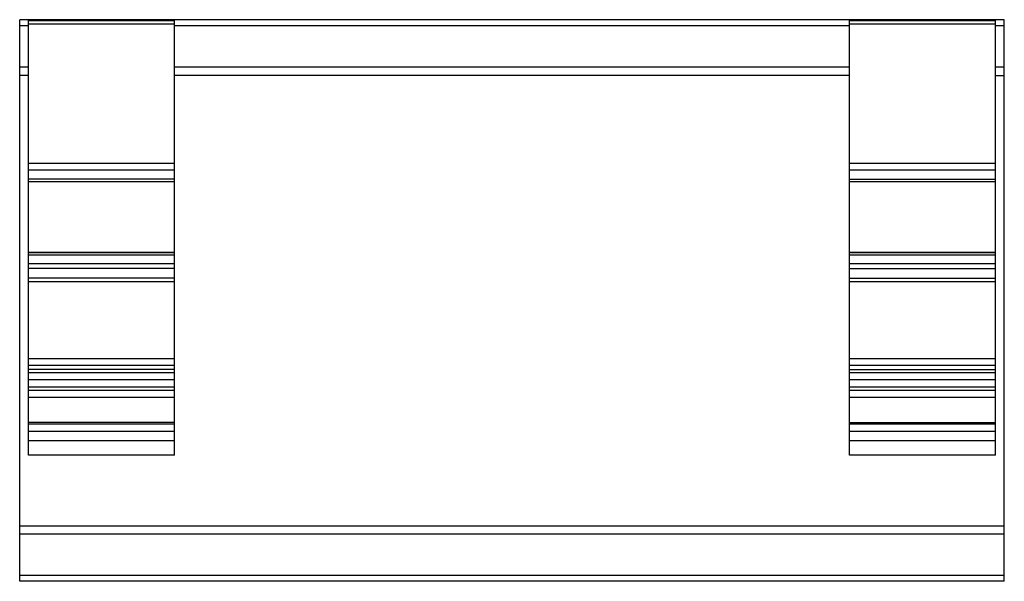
# Model space of a CAD drawing. Header units: millimetres. Extents: x 39 to 174, y 120 to 197.
import ezdxf

# ---------------------------------------------------------------- set-up
doc = ezdxf.new("R2010")
doc.units = ezdxf.units.MM
doc.header["$LTSCALE"] = 19.36
doc.layers.get('0').update_dxf_attribs({"linetype": 'CONTINUOUS'})

msp = doc.modelspace()

# ---------------------------------------------------------------- linework, layer by layer
at = {"color": 6, "linetype": 'Continuous'}
for p, q in [((39.47, 120.36), (39.47, 197.36)), ((174.37, 197.36), (39.47, 197.36)), ((40.67, 137.66), (40.67, 197.26)), ((40.67, 197.26), (60.67, 197.26)), ((60.67, 137.66), (60.67, 197.26)), ((153.17, 197.26), (173.17, 197.26)), ((153.17, 137.66), (153.17, 197.26)), ((173.17, 137.66), (173.17, 197.26)), ((174.37, 120.36), (174.37, 197.36)), ((60.67, 175.49), (40.67, 175.49)), ((153.17, 175.49), (173.17, 175.49)), ((40.67, 165.44), (60.67, 165.44)), ((153.17, 165.44), (173.17, 165.44)), ((60.67, 163.9), (40.67, 163.9)), ((60.67, 163.24), (40.67, 163.24)), ((173.17, 163.9), (153.17, 163.9)), ((153.17, 163.24), (173.17, 163.24)), ((60.67, 161.94), (40.67, 161.94)), ((153.17, 161.94), (173.17, 161.94)), ((60.67, 149.4), (40.67, 149.4)), ((153.17, 149.4), (173.17, 149.4)), ((60.67, 146.54), (40.67, 146.54)), ((173.17, 146.54), (153.17, 146.54)), ((60.67, 142.14), (40.67, 142.14)), ((153.17, 142.14), (173.17, 142.14)), ((60.67, 137.66), (40.67, 137.66)), ((173.17, 137.66), (153.17, 137.66)), ((174.37, 120.36), (39.47, 120.36))]:
    msp.add_line(p, q, dxfattribs=at)
at = {"color": 9, "linetype": 'Continuous'}
for p, q in [((40.67, 196.51), (39.47, 196.51)), ((60.67, 196.76), (40.67, 196.76)), ((153.17, 196.51), (60.67, 196.51)), ((173.17, 196.76), (153.17, 196.76)), ((174.37, 196.51), (173.17, 196.51)), ((39.47, 190.88), (40.67, 190.88)), ((60.67, 190.88), (153.17, 190.88)), ((173.17, 190.88), (174.37, 190.88)), ((40.67, 189.73), (39.47, 189.73)), ((153.17, 189.73), (60.67, 189.73)), ((173.17, 189.73), (174.37, 189.73)), ((40.67, 177.67), (60.67, 177.67)), ((153.17, 177.67), (173.17, 177.67)), ((60.67, 176.72), (40.67, 176.72)), ((173.17, 176.72), (153.17, 176.72)), ((60.67, 175.14), (40.67, 175.14)), ((173.17, 175.14), (153.17, 175.14)), ((60.67, 165.42), (40.67, 165.42)), ((40.67, 165.12), (60.67, 165.12)), ((173.17, 165.42), (153.17, 165.42)), ((153.17, 165.12), (173.17, 165.12)), ((60.67, 161.44), (40.67, 161.44)), ((173.17, 161.44), (153.17, 161.44)), ((40.67, 150.89), (60.67, 150.89)), ((60.67, 149.95), (40.67, 149.95)), ((153.17, 150.89), (173.17, 150.89)), ((173.17, 149.95), (153.17, 149.95)), ((40.67, 148.98), (60.67, 148.98)), ((153.17, 148.98), (173.17, 148.98)), ((60.67, 148), (40.67, 148)), ((173.17, 148), (153.17, 148)), ((40.67, 147.04), (60.67, 147.04)), ((153.17, 147.04), (173.17, 147.04)), ((60.67, 145.54), (40.67, 145.54)), ((173.17, 145.54), (153.17, 145.54)), ((40.67, 141.97), (60.67, 141.97)), ((153.17, 141.97), (173.17, 141.97)), ((60.67, 140.91), (40.67, 140.91)), ((173.17, 140.91), (153.17, 140.91)), ((40.67, 139.66), (60.67, 139.66)), ((153.17, 139.66), (173.17, 139.66)), ((39.47, 127.99), (174.37, 127.99)), ((174.37, 126.84), (39.47, 126.84)), ((39.47, 121.21), (174.37, 121.21))]:
    msp.add_line(p, q, dxfattribs=at)

doc.saveas('drawing.dxf')
